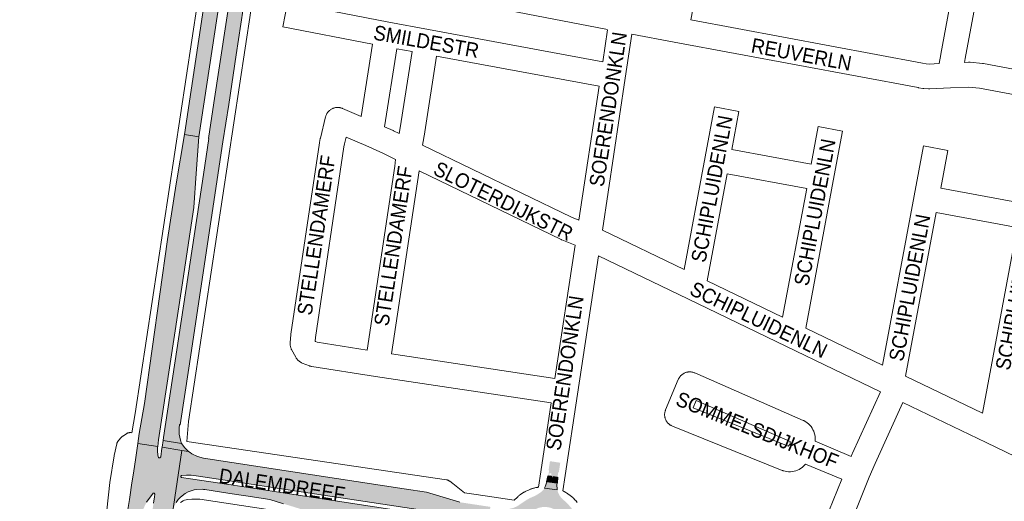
# Paper-space layout 'Layout1' of a CAD drawing. Header units: metres. Extents: x 123097 to 144122, y 392739 to 407589.
# Tile 31 of 256: x 126194 to 126712, y 399376 to 399630. Entities that reach past the tile are written whole.
import ezdxf
from ezdxf.enums import TextEntityAlignment as Align

# ---------------------------------------------------------------- set-up
doc = ezdxf.new("R2010")
doc.units = ezdxf.units.M
doc.header["$MEASUREMENT"] = 0
for name, color, linetype, lineweight in [('gs-anno-wegen algemeen tekst', 7, 'Continuous', 0), ('gs-knt-aanvullende hoofdweg', 7, 'Continuous', 0), ('gs-knt-fietspaden', 7, 'Continuous', 0), ('gs-knt-hoofdweg', 7, 'Continuous', 0), ('gs-knt-wegen algemeen', 7, 'Continuous', 0), ('ir-ARC-asfalt-hoofdwegen-te inspecteren', 5, 'Continuous', 0), ('ir-ARC-fietspaden naastliggend- te inspecteren', 1, 'Continuous', 0)]:
    doc.layers.add(name, color=color, linetype=linetype, lineweight=lineweight)
doc.styles.add('Style-Arial', font='arial.ttf')

psp = doc.layouts.get("Layout1")

# ---------------------------------------------------------------- hatches: boundary and pattern name
at = {"layer": 'ir-ARC-asfalt-hoofdwegen-te inspecteren', "linetype": 'Continuous', "lineweight": 13}
for points in [[(126314.299, 399651.457), (126314.314, 399651.556), (126316.376, 399665.179), (126320.274, 399690.665), (126332.179, 399769.496), (126340.485, 399824.032), (126345.75, 399858.978), (126349.501, 399883.525), (126355.621, 399923.874), (126360.949, 399959.247), (126365.235, 399987.425), (126368.895, 400013.208), (126371.995, 400036.99), (126375.086, 400061.828), (126367.407, 400062.712), (126364.322, 400037.875), (126361.171, 400013.803), (126357.829, 399990.064), (126353.282, 399959.93), (126347.871, 399924.53), (126341.915, 399884.96), (126328.842, 399798.709), (126320.556, 399744.349), (126316.646, 399718.33), (126308.838, 399667.237), (126306.683, 399653.03), (126306.668, 399652.931), (126306.074, 399649.015), (126296.564, 399586.022), (126293.699, 399567.18), (126293.861, 399567.154), (126291.002, 399548.28), (126270.11, 399410.004), (126269.865, 399408.426), (126279.57, 399406.892), (126278.92, 399408.695), (126278.23, 399411.795), (126278.26, 399414.971), (126278.518, 399416.766), (126278.741, 399416.761), (126283.335, 399446.45), (126301.283, 399565.425), (126304.343, 399585.077), (126308.232, 399611.211), (126313.113, 399643.62), (126313.707, 399647.545)], [(126288.696, 399568.194), (126303.905, 399668.386), (126307.36, 399691.657), (126311.525, 399718.81), (126315.486, 399744.891), (126319.554, 399771.955), (126323.796, 399799.859), (126327.954, 399827.368), (126331.92, 399853.409), (126342.875, 399925.334), (126348.167, 399960.242), (126352.786, 399991.038), (126356.097, 400014.658), (126359.322, 400038.969), (126362.338, 400063.259), (126354.625, 400064.147), (126351.641, 400040.312), (126348.368, 400015.69), (126345.121, 399992.42), (126340.468, 399961.331), (126332.122, 399906.307), (126328.972, 399885.774), (126324.228, 399854.576), (126320.368, 399829.194), (126316.059, 399800.688), (126311.948, 399773.59), (126307.85, 399746.666), (126303.929, 399720.402), (126299.727, 399693.107), (126281.051, 399569.25)], [(126257.35, 399412.038), (126256.56, 399406.881), (126267, 399405.258), (126267.513, 399408.777), (126279.706, 399489.064), (126286, 399530.904), (126287.194, 399548.857), (126288.696, 399568.194), (126281.051, 399569.25), (126276.773, 399543.378), (126272.223, 399514.19), (126260.001, 399427.823)], [(126194.597, 398913.091), (126202.255, 398911.931), (126202.631, 398914.179), (126204.118, 398920.447), (126207.993, 398937.144), (126209.397, 398943.064), (126210.241, 398946.919), (126211.459, 398953.612), (126214.437, 398972.775), (126217.78, 398995.053), (126221.47, 399019.201), (126222.2, 399021.953), (126223.462, 399024.506), (126225.207, 399026.757), (126227.364, 399028.616), (126229.847, 399030.009), (126231.698, 399030.753), (126235.955, 399031.658), (126239.106, 399031.905), (126243.005, 399031.695), (126245.628, 399031.351), (126246.574, 399037.832), (126246.169, 399037.725), (126244.792, 399037.323), (126241.901, 399036.823), (126240.997, 399036.857), (126238.743, 399037.118), (126236.914, 399037.403), (126233.268, 399037.853), (126229.595, 399037.926), (126227.577, 399037.465), (126225.675, 399036.649), (126224.647, 399036.304), (126223.565, 399036.374), (126222.462, 399036.638), (126221.057, 399037.043), (126220.932, 399037.697), (126225.944, 399070.862), (126229.118, 399092.07), (126230.731, 399102.154), (126232.514, 399102.356), (126234.21, 399101.772), (126235.393, 399100.992), (126238.351, 399099.355), (126241.56, 399098.288), (126245.494, 399097.571), (126248.618, 399096.842), (126251.64, 399095.761), (126254.518, 399094.344), (126255.978, 399100.667), (126252.492, 399101.129), (126251.504, 399101.352), (126250.154, 399101.805), (126246.604, 399103.128), (126243.635, 399104.106), (126241.075, 399105.989), (126238.988, 399108.386), (126237.474, 399111.18), (126236.607, 399114.237), (126236.428, 399117.41), (126236.945, 399120.545), (126238.556, 399131.64), (126243.852, 399166.121), (126244.086, 399167.79), (126244.327, 399171.154), (126245.376, 399193.212), (126245.511, 399195.472), (126245.527, 399199.66), (126245.734, 399201.189), (126249.1, 399223.497), (126252.166, 399243.327), (126252.551, 399245.457), (126252.631, 399245.854), (126252.875, 399247.456), (126253.02, 399248.403), (126253.429, 399250.378), (126253.945, 399252.328), (126255.639, 399256.777), (126256.557, 399259.388), (126257.732, 399262.977), (126258.398, 399265.301), (126258.993, 399267.809), (126259.32, 399269.483), (126260.33, 399275.69), (126273.835, 399364.713), (126274.711, 399370.293), (126279.737, 399403.265), (126269.338, 399404.924), (126269.263, 399404.424), (126268.572, 399399.774), (126268.216, 399399.33), (126267.648, 399399.361), (126267.362, 399399.502), (126267.194, 399399.774), (126266.824, 399402.415), (126266.939, 399404.838), (126267, 399405.258), (126256.56, 399406.881), (126255.27, 399398.321), (126254.388, 399392.403), (126253.273, 399384.923), (126252.51, 399379.854), (126252.124, 399377.489), (126251.042, 399370.029), (126250.312, 399365.285), (126250.267, 399365.062), (126257.535, 399363.968), (126258.089, 399367.622), (126258.474, 399369.408), (126259.002, 399371.158), (126259.566, 399372.626), (126260.295, 399374.233), (126261.198, 399375.996), (126264.618, 399380.699), (126265.226, 399380.802), (126265.534, 399380.267), (126265.297, 399378.763), (126264.786, 399375.413), (126264.038, 399370.467), (126245.58, 399248.342), (126245.272, 399246.325), (126245.117, 399246.335), (126212.407, 399030.203), (126211.716, 399025.791), (126211.46, 399024.158), (126209.202, 399009.739), (126194.482, 398913.111)], [(126269.865, 399408.426), (126269.338, 399404.924), (126279.737, 399403.265), (126283.175, 399402.717), (126281.199, 399404.655), (126279.57, 399406.892)], [(126441.2, 399369.181), (126441.846, 399373.536), (126441.432, 399373.601), (126434.861, 399374.594), (126425.797, 399375.965), (126408.219, 399381.301), (126396.554, 399383.05), (126335.712, 399392.331), (126305.936, 399396.869), (126291.004, 399399.102), (126287.84, 399399.955), (126284.922, 399401.447), (126284.029, 399402.053), (126283.175, 399402.717), (126279.737, 399403.265), (126274.711, 399370.293), (126275.16, 399372.218), (126275.852, 399374.069), (126276.696, 399375.798), (126277.807, 399377.368), (126278.785, 399378.447), (126279.868, 399379.42), (126281.357, 399380.528), (126282.972, 399381.442), (126284.002, 399381.867), (126285.06, 399382.219), (126286.139, 399382.496), (126287.237, 399382.697), (126290.591, 399382.786), (126291.146, 399382.728), (126291.699, 399382.65), (126303.864, 399380.781), (126304.889, 399380.623), (126313.256, 399379.329), (126325.984, 399377.404), (126333.181, 399375.186), (126345.164, 399371.473), (126363.479, 399368.677), (126364.984, 399368.468), (126374.865, 399368.46), (126384.938, 399368.438), (126434.238, 399360.984), (126439.407, 399360.183), (126439.855, 399360.112), (126440.51, 399364.527), (126334.003, 399380.751), (126304.44, 399385.254), (126284.332, 399388.317), (126279.594, 399389.039), (126279.219, 399389.299), (126279.181, 399389.754), (126279.508, 399390.073), (126282.059, 399390.23), (126284.614, 399390.167), (126285.911, 399390.05), (126287.206, 399389.876), (126304.693, 399387.216), (126334.292, 399382.713), (126406.139, 399371.782), (126423.537, 399371.634), (126424.347, 399371.609), (126425.369, 399371.5)]]:
    psp.add_hatch(color=5, dxfattribs=at).paths.add_polyline_path(points, flags=0)
at = {"layer": 'ir-ARC-asfalt-hoofdwegen-te inspecteren', "linetype": 'Continuous', "lineweight": 13, "extrusion": (0, 0, -1)}
h = psp.add_hatch(color=5, dxfattribs=at)
h.paths.add_polyline_path([(-126477.14, 399389.207), (-126477.547, 399391.974), (-126477.851, 399391.93), (-126478.577, 399396.741), (-126473.153, 399397.56), (-126472.418, 399392.739), (-126472.707, 399392.695), (-126472.271, 399389.841), (-126473.828, 399389.638), (-126473.828, 399389.846), (-126474.828, 399389.846), (-126474.828, 399389.508)])
h.paths.add_polyline_path([(-126473.905, 399390.103), (-126473.905, 399391.103), (-126472.905, 399391.103), (-126472.905, 399390.103)], flags=16)
at = {"layer": 'ir-ARC-asfalt-hoofdwegen-te inspecteren', "linetype": 'Continuous', "lineweight": 13}
psp.add_hatch(color=5, dxfattribs=at).paths.add_polyline_path([(126470.466, 399383.757, 0.0488329), (126471.223, 399385.637), (126471.448, 399386.642), (126476.943, 399386.001), (126476.849, 399385.249, 0.0398662), (126476.902, 399383.214), (126477.022, 399382.5), (126470.316, 399383.444)])
at = {"layer": 'ir-ARC-asfalt-hoofdwegen-te inspecteren', "linetype": 'Continuous', "lineweight": 13, "extrusion": (0, 0, -1)}
h = psp.add_hatch(color=5, dxfattribs=at)
h.paths.add_polyline_path([(-126487.362, 399358.109, 0.1984318), (-126479.359, 399347.332), (-126479.357, 399347.335), (-126478.723, 399346.935), (-126478.726, 399346.93), (-126477.59, 399346.14), (-126476.41, 399345.227), (-126475.836, 399344.714), (-126475.389, 399344.266), (-126475.378, 399344.274), (-126475.294, 399344.171), (-126475.29, 399344.167), (-126474.992, 399343.802, -0.0000646), (-126474.99, 399343.8), (-126474.904, 399343.694), (-126474.908, 399343.69, -0.0584596), (-126473.573, 399341.349), (-126468.776, 399342.071), (-126469.048, 399343.874, -0.4157256), (-126468.262, 399345.029), (-126467.282, 399345.216, -0.4292668), (-126466.127, 399344.415), (-126465.841, 399342.514), (-126461.024, 399343.239, -0.0653548), (-126460.363, 399345.699), (-126460.364, 399345.699), (-126460.325, 399345.788, -0.0010036), (-126460.31, 399345.824), (-126460.118, 399346.263, -0.0828629), (-126457.181, 399350.836), (-126456.985, 399351.066), (-126456.885, 399351.183, 0.0272234), (-126455.119, 399353.612), (-126454.529, 399354.433), (-126453.919, 399355.237, -0.0555939), (-126452.354, 399356.787), (-126452.356, 399356.79), (-126451.754, 399357.236), (-126451.746, 399357.226, -0.0372015), (-126449.778, 399358.204), (-126450.597, 399362.959), (-126451.718, 399362.785, -0.4038489), (-126452.879, 399363.579), (-126453.26, 399366.314, -0.4173346), (-126452.428, 399367.429), (-126451.295, 399367.601), (-126452.063, 399372.627), (-126452.719, 399372.732), (-126453.371, 399372.859), (-126453.981, 399373.042), (-126453.988, 399373.026), (-126454.106, 399373.08), (-126454.107, 399373.08), (-126454.33, 399373.181), (-126454.554, 399373.282, -0.0544982), (-126456.651, 399374.331), (-126458.721, 399375.766), (-126461.219, 399377.398, 0.0370786), (-126464.822, 399379.12), (-126465.185, 399379.287), (-126466.412, 399379.971), (-126467.147, 399380.429), (-126467.152, 399380.423), (-126467.294, 399380.523), (-126468.485, 399381.339, -0.1209502), (-126470.316, 399383.444), (-126477.022, 399382.5, -0.0884223), (-126478.222, 399379.525), (-126478.529, 399378.987), (-126478.549, 399378.999), (-126478.959, 399378.499), (-126479.482, 399377.908), (-126480.972, 399376.566, 0.0426326), (-126484.393, 399372.93), (-126484.678, 399372.543, 0.213674), (-126487.443, 399358.445), (-126487.361, 399358.109)])
h.paths.add_polyline_path([(-126471.03, 399351.28), (-126473.113, 399351.597), (-126475.098, 399352.302), (-126476.527, 399353.1), (-126478.168, 399354.421), (-126479.53, 399356.028), (-126480.565, 399357.863), (-126481.236, 399359.86), (-126481.517, 399361.948), (-126481.4, 399364.051), (-126480.888, 399366.094), (-126480.001, 399368.005), (-126478.768, 399369.714), (-126477.236, 399371.159), (-126475.458, 399372.29), (-126473.499, 399373.066), (-126471.429, 399373.458), (-126469.323, 399373.452), (-126467.256, 399373.049), (-126465.301, 399372.264), (-126464.669, 399371.911), (-126462.975, 399370.658), (-126461.547, 399369.108), (-126460.438, 399367.317), (-126459.686, 399365.349), (-126459.319, 399363.275), (-126459.35, 399361.169), (-126459.777, 399359.106), (-126460.586, 399357.161), (-126461.747, 399355.403), (-126463.219, 399353.895), (-126464.948, 399352.693), (-126466.874, 399351.837), (-126468.926, 399351.361)], flags=16)
at = {"layer": 'ir-ARC-fietspaden naastliggend- te inspecteren', "linetype": 'Continuous', "lineweight": 30}
psp.add_hatch(color=1, dxfattribs=at).paths.add_polyline_path([(126473.828, 399388.846), (126474.828, 399388.846), (126474.828, 399389.508), (126477.14, 399389.207), (126476.943, 399386.001), (126471.448, 399386.642), (126472.271, 399389.841), (126473.828, 399389.638)], flags=0)

# ---------------------------------------------------------------- linework, layer by layer
at = {"layer": 'gs-knt-aanvullende hoofdweg', "color": 7, "linetype": 'Continuous', "flags": 128}
for points in [[(126428.28, 399380.942), (126428.285, 399380.94)], [(126428.285, 399380.94), (126434.436, 399380.007), (126434.439, 399380.007), (126434.444, 399380.006)], [(126434.444, 399380.006), (126454.269, 399376.998), (126454.294, 399377.025), (126454.319, 399377.052), (126454.344, 399377.078), (126454.538, 399377.277), (126454.64, 399377.375), (126455.658, 399378.379), (126456.441, 399379.073), (126456.674, 399379.278), (126456.688, 399379.29), (126456.698, 399379.298), (126456.965, 399379.513), (126456.995, 399379.534), (126457.017, 399379.552), (126457.241, 399379.714), (126457.36, 399379.795), (126458.738, 399380.76), (126459.459, 399381.194), (126459.625, 399381.295), (126459.699, 399381.341), (126459.749, 399381.369), (126460.045, 399381.532), (126460.065, 399381.543), (126460.4, 399381.718), (126460.426, 399381.732), (126460.56, 399381.801), (126460.986, 399382.006), (126462.195, 399382.549), (126462.954, 399382.839), (126463.008, 399382.861), (126463.059, 399382.879), (126463.344, 399382.981), (126463.405, 399383), (126463.843, 399383.145), (126463.949, 399383.178), (126464.03, 399383.203), (126464.506, 399383.352), (126464.863, 399383.454), (126465.225, 399383.539), (126465.77, 399383.651), (126465.917, 399383.689), (126466.088, 399383.717), (126466.478, 399383.796), (126466.526, 399383.807), (126466.854, 399383.865), (126466.913, 399383.874), (126466.937, 399383.878), (126467.077, 399383.897)], [(126479.95, 399381.944), (126479.981, 399381.931), (126480.017, 399381.913), (126480.093, 399381.879), (126480.374, 399381.738), (126480.439, 399381.702), (126480.469, 399381.687), (126480.629, 399381.599), (126480.804, 399381.504), (126481.041, 399381.369), (126482.03, 399380.781), (126482.085, 399380.747), (126482.185, 399380.686), (126482.216, 399380.667), (126482.23, 399380.658), (126482.327, 399380.598), (126482.352, 399380.581), (126482.611, 399380.405), (126482.616, 399380.402), (126483.72, 399379.605), (126485.127, 399378.42), (126485.397, 399378.162), (126485.423, 399378.136), (126485.446, 399378.113), (126486.248, 399377.308), (126486.429, 399377.118), (126486.444, 399377.102), (126486.477, 399377.067), (126486.695, 399376.816), (126487.497, 399375.855)], [(126440.157, 399354.703), (126289.206, 399377.608), (126284.915, 399377.608), (126282.844, 399377.355), (126281.078, 399376.993), (126280.356, 399376.68), (126278.998, 399375.923)]]:
    psp.add_lwpolyline(points, dxfattribs=at)
at = {"layer": 'gs-knt-fietspaden', "color": 7, "linetype": 'Continuous', "flags": 128}
for points in [[(126240.192, 399371.798), (126241.906, 399386.269), (126241.926, 399386.409), (126244.157, 399400.392), (126244.172, 399400.478), (126244.189, 399400.564), (126245.473, 399406.648), (126245.511, 399406.808), (126245.556, 399406.967), (126245.609, 399407.123), (126245.669, 399407.277), (126245.736, 399407.428), (126245.81, 399407.575), (126245.891, 399407.719), (126245.979, 399407.858), (126246.073, 399407.994), (126246.173, 399408.125), (126246.28, 399408.251), (126247.967, 399410.155), (126248.071, 399410.268), (126248.181, 399410.376), (126248.295, 399410.479), (126248.413, 399410.577), (126248.536, 399410.67), (126248.662, 399410.758), (126250.566, 399412.013), (126250.712, 399412.103), (126250.861, 399412.187), (126251.015, 399412.263), (126251.172, 399412.332), (126251.332, 399412.393), (126251.495, 399412.446), (126251.661, 399412.491), (126251.828, 399412.527), (126251.997, 399412.556), (126252.167, 399412.576), (126252.338, 399412.588), (126252.509, 399412.592), (126252.681, 399412.587), (126252.851, 399412.574), (126253.471, 399412.511)], [(126282.346, 399407.946), (126418.808, 399387.735), (126418.97, 399387.707), (126419.13, 399387.672), (126419.288, 399387.629), (126419.445, 399387.579), (126419.598, 399387.522), (126419.749, 399387.457), (126419.896, 399387.386), (126420.041, 399387.308), (126420.181, 399387.223), (126420.317, 399387.131), (126420.449, 399387.034), (126422.04, 399385.796), (126422.043, 399385.794), (126422.045, 399385.792), (126428.28, 399380.942)], [(126428.28, 399380.942), (126428.285, 399380.94)]]:
    psp.add_lwpolyline(points, dxfattribs=at)
at = {"layer": 'gs-knt-hoofdweg', "color": 7, "linetype": 'Continuous', "flags": 128}
for points in [[(126400.984, 400417.71), (126400.633, 400404.806), (126399.957, 400354.736), (126399.954, 400354.606), (126398.552, 400307.402), (126398.548, 400307.276), (126396.404, 400260.086), (126396.397, 400259.961), (126393.507, 400212.738), (126393.496, 400212.582), (126387.895, 400143.205), (126387.878, 400143.021), (126380.664, 400073.718), (126380.643, 400073.533), (126371.825, 400004.435), (126371.806, 400004.295), (126366.57, 399968.328), (126366.563, 399968.28), (126283.137, 399418.469), (126282.346, 399407.946)], [(126253.471, 399412.511), (126255.085, 399422.57), (126338.526, 399972.472), (126343.725, 400008.201), (126352.491, 400076.888), (126359.656, 400145.721)]]:
    psp.add_lwpolyline(points, dxfattribs=at)
at = {"layer": 'gs-knt-wegen algemeen', "color": 7, "linetype": 'Continuous', "flags": 128}
for points in [[(126710.73, 399712.953), (126701.025, 399661.065), (126691.346, 399609.309), (126691.032, 399607.213)], [(126551.871, 399654.16), (126547.27, 399629.557)], [(126677.779, 399606.631), (126678.487, 399611.355), (126678.526, 399611.587), (126687.03, 399657.06)], [(126502.443, 399624.64), (126502.438, 399624.641), (126419.611, 399640.887)], [(126547.27, 399629.557), (126668.944, 399606.8), (126670.845, 399606.508), (126672.515, 399606.398), (126677.779, 399606.631)], [(126409.366, 399624.615), (126500.86, 399607.62)], [(126500.86, 399607.62), (126503.386, 399624.456)], [(126502.452, 399624.639), (126502.447, 399624.639), (126502.443, 399624.64)], [(126502.452, 399624.639), (126502.447, 399624.639), (126502.443, 399624.64)], [(126503.386, 399624.456), (126502.452, 399624.639)], [(126516.189, 399622.04), (126512.736, 399599.027), (126512.736, 399599.024), (126512.735, 399599.019)], [(127043.875, 399529.216), (126993.587, 399538.609), (126930.678, 399550.379), (126870.426, 399561.653), (126808.893, 399573.166), (126748.638, 399584.44), (126698.922, 399593.743), (126693.26, 399594.278), (126683.708, 399593.859), (126672.733, 399593.375), (126672.496, 399593.369), (126672.258, 399593.372), (126672.021, 399593.383), (126669.712, 399593.534), (126669.43, 399593.559), (126669.149, 399593.595), (126666.863, 399593.946), (126666.654, 399593.982), (126538.489, 399617.954), (126516.189, 399622.04)], [(126473.802, 399428.227), (126381.5, 399442.058), (126381.447, 399442.066), (126348.095, 399447.346), (126347.825, 399447.395), (126347.558, 399447.454), (126347.293, 399447.526), (126347.032, 399447.608), (126346.774, 399447.701), (126342.953, 399449.172), (126342.667, 399449.29), (126342.387, 399449.421), (126342.113, 399449.566), (126341.847, 399449.724), (126341.588, 399449.894), (126341.338, 399450.076), (126341.096, 399450.27), (126340.864, 399450.475), (126340.642, 399450.691), (126340.431, 399450.917), (126340.231, 399451.153), (126340.042, 399451.398), (126339.865, 399451.652), (126339.7, 399451.914), (126339.548, 399452.184), (126337.377, 399456.255), (126337.236, 399456.535), (126337.108, 399456.822), (126336.995, 399457.115), (126336.896, 399457.413), (126336.811, 399457.716), (126336.741, 399458.022), (126336.686, 399458.331), (126336.646, 399458.643), (126336.621, 399458.956), (126336.611, 399459.27), (126336.616, 399459.584), (126336.637, 399459.897), (126337.006, 399464.027), (126337.026, 399464.218), (126337.051, 399464.407), (126352.027, 399564.905), (126352.077, 399565.195), (126352.461, 399567.158), (126352.526, 399567.455), (126355.252, 399578.592), (126355.334, 399578.896), (126355.43, 399579.195), (126355.542, 399579.49), (126355.667, 399579.779), (126355.806, 399580.061), (126355.958, 399580.336), (126356.124, 399580.604), (126356.302, 399580.863), (126356.493, 399581.113), (126356.695, 399581.354), (126356.909, 399581.585), (126357.134, 399581.805), (126357.369, 399582.014), (126357.614, 399582.212), (126357.869, 399582.397), (126358.132, 399582.57), (126358.403, 399582.73), (126358.681, 399582.876), (126358.966, 399583.009), (126359.258, 399583.129), (126359.554, 399583.233), (126359.856, 399583.324), (126360.161, 399583.4), (126360.47, 399583.461), (126360.781, 399583.506), (126361.094, 399583.537), (126361.409, 399583.553), (126361.723, 399583.553), (126362.038, 399583.539), (126362.351, 399583.509), (126362.662, 399583.464), (126362.971, 399583.403), (126363.277, 399583.329), (126363.579, 399583.239), (126363.876, 399583.135), (126364.167, 399583.017), (126373.9, 399578.792), (126379.839, 399616.802)], [(126392.643, 399614.411), (126386.236, 399573.401), (126390.734, 399571.412), (126391.007, 399571.284), (126393.981, 399569.801), (126394.507, 399572.766), (126400.767, 399612.94)], [(126400.767, 399612.94), (126392.643, 399614.411)], [(126413.578, 399610.59), (126407.361, 399570.694), (126407.339, 399570.559), (126406.138, 399563.787)], [(126498.927, 399594.737), (126413.578, 399610.59)], [(126691.032, 399607.213), (126693.14, 399607.306), (126693.439, 399607.312), (126693.739, 399607.304), (126694.038, 399607.283), (126700.442, 399606.677), (126700.735, 399606.643), (126701.026, 399606.595), (126744.633, 399598.435)], [(126512.735, 399599.019), (126500.734, 399519.008)], [(126488.369, 399524.346), (126498.927, 399594.737)], [(126350.813, 399460.098), (126377.005, 399455.951), (126391.572, 399552.642), (126391.941, 399556.269), (126385.332, 399559.565), (126376.42, 399563.504), (126366.064, 399568), (126365.21, 399564.509), (126364.883, 399562.84), (126349.957, 399462.678), (126349.778, 399460.67), (126349.895, 399460.451), (126350.808, 399460.099), (126350.813, 399460.098)], [(126406.138, 399563.787), (126484.541, 399525.889), (126488.369, 399524.346)], [(126404.368, 399550.181), (126389.873, 399453.969), (126475.755, 399441.1)], [(126486.375, 399511.114), (126479.473, 399513.893), (126479.271, 399513.979), (126479.072, 399514.071), (126404.368, 399550.181)], [(126566.347, 399548.718), (126555.82, 399492.449), (126595.411, 399473.362), (126608.061, 399540.914), (126566.347, 399548.718)], [(126660.075, 399442.186), (126700.407, 399422.741), (126718.769, 399520.361), (126676.192, 399528.327), (126660.075, 399442.186)], [(126475.755, 399441.1), (126486.375, 399511.114)], [(126498.698, 399505.535), (126487.653, 399432.723), (126481.186, 399390.093), (126479.95, 399381.944)], [(126646.906, 399434.081), (126597.417, 399457.941), (126545.678, 399482.885), (126498.698, 399505.535)], [(126626.496, 399388.035), (126607.452, 399396.039), (126607.078, 399395.581), (126606.923, 399395.397), (126606.76, 399395.219), (126606.592, 399395.047), (126606.416, 399394.882), (126605.687, 399394.274), (126604.907, 399393.73), (126604.084, 399393.256), (126603.222, 399392.854), (126602.33, 399392.529), (126601.412, 399392.281), (126600.477, 399392.114), (126599.531, 399392.028), (126598.58, 399392.023), (126597.633, 399392.101), (126596.696, 399392.26), (126595.777, 399392.499), (126595.511, 399392.587), (126595.249, 399392.686), (126537.484, 399416.005), (126537.197, 399416.129), (126536.917, 399416.267), (126536.643, 399416.417), (126536.377, 399416.581), (126536.119, 399416.757), (126535.87, 399416.946), (126535.631, 399417.146), (126535.401, 399417.357), (126535.181, 399417.58), (126534.972, 399417.812), (126534.775, 399418.054), (126534.59, 399418.306), (126534.417, 399418.566), (126534.257, 399418.834), (126534.109, 399419.109), (126533.975, 399419.391), (126533.855, 399419.68), (126533.749, 399419.973), (126533.656, 399420.272), (126533.579, 399420.574), (126533.516, 399420.88), (126533.467, 399421.189), (126533.434, 399421.499), (126533.415, 399421.811), (126533.412, 399422.123), (126533.423, 399422.435), (126533.449, 399422.747), (126533.491, 399423.056), (126533.547, 399423.364), (126533.617, 399423.668), (126533.703, 399423.968), (126533.802, 399424.264), (126533.916, 399424.555), (126540.598, 399440.521), (126540.725, 399440.807), (126540.867, 399441.086), (126541.021, 399441.358), (126541.189, 399441.622), (126541.369, 399441.878), (126541.561, 399442.125), (126541.764, 399442.363), (126541.979, 399442.59), (126542.205, 399442.807), (126542.44, 399443.013), (126542.685, 399443.207), (126542.94, 399443.39), (126543.203, 399443.559), (126543.473, 399443.716), (126543.751, 399443.86), (126544.036, 399443.99), (126544.326, 399444.107), (126544.622, 399444.209), (126544.922, 399444.297), (126545.226, 399444.371), (126545.533, 399444.429), (126545.843, 399444.474), (126546.155, 399444.503), (126546.467, 399444.517), (126546.78, 399444.516), (126547.092, 399444.5), (126547.404, 399444.469), (126547.713, 399444.423), (126548.02, 399444.362), (126548.324, 399444.286), (126548.624, 399444.197), (126548.919, 399444.092), (126549.208, 399443.974)], [(126549.208, 399443.974), (126606.306, 399419.041), (126606.559, 399418.924), (126606.807, 399418.796), (126607.617, 399418.311), (126608.382, 399417.757), (126609.098, 399417.14), (126609.757, 399416.464), (126610.357, 399415.734), (126610.891, 399414.955), (126611.357, 399414.133), (126611.751, 399413.274), (126612.069, 399412.385), (126612.31, 399411.471), (126612.472, 399410.541), (126612.554, 399409.6), (126612.56, 399409.28), (126612.55, 399408.961), (126612.525, 399408.643), (126612.464, 399408.056), (126631.423, 399400.087)], [(126631.423, 399400.087), (126631.99, 399401.475), (126632.096, 399401.72), (126646.906, 399434.081)], [(126467.077, 399383.897), (126468.314, 399392.046), (126473.802, 399428.227)], [(126548.472, 399425.611), (126598.351, 399405.475), (126598.801, 399405.963), (126599.344, 399406.478), (126599.357, 399407.868), (126550.056, 399429.397), (126548.472, 399425.611)], [(126658.637, 399428.425), (126643.991, 399396.424), (126640.987, 399389.075), (126631.742, 399366.46), (126622.166, 399340.098), (126613.691, 399314.965), (126613.691, 399314.962), (126613.689, 399314.958)], [(126803.238, 399358.542), (126799.689, 399360.421), (126754.201, 399382.353), (126702.407, 399407.323), (126658.637, 399428.425)], [(126603.414, 399325.236), (126609.852, 399344.33), (126609.902, 399344.473), (126619.548, 399371.027), (126619.641, 399371.267), (126626.496, 399388.035)]]:
    psp.add_lwpolyline(points, dxfattribs=at)
for points in [[(126379.839, 399616.802), (126332.79, 399625.873, -0.370903), (126332.783, 399625.884), (126335.244, 399638.65, -0.3857522), (126335.255, 399638.657), (126388.437, 399628.404), (126409.337, 399624.62), (126409.366, 399624.615)], [(126500.734, 399519.008), (126543.67, 399498.307), (126554.746, 399557.511), (126559.664, 399583.798, -0.3859094), (126559.676, 399583.805), (126572.455, 399581.414, -0.371248), (126572.462, 399581.403), (126568.741, 399561.516)], [(126568.741, 399561.516), (126610.457, 399553.712), (126614.166, 399573.517, -0.3859035), (126614.178, 399573.524), (126626.957, 399571.131, -0.3712372), (126626.964, 399571.12), (126622.057, 399544.918), (126607.56, 399467.505), (126647.925, 399448.044), (126664.591, 399537.12), (126669.5, 399563.357, -0.3538815), (126669.51, 399563.364), (126682.291, 399560.973, -0.3712467), (126682.298, 399560.962), (126678.586, 399541.125), (126721.175, 399533.157)]]:
    psp.add_lwpolyline(points, format="xyb", dxfattribs=at)
at = {"layer": 'ir-ARC-asfalt-hoofdwegen-te inspecteren', "color": 5, "linetype": 'Continuous', "lineweight": 13, "flags": 128}
for points in [[(126299.727, 399693.107), (126281.051, 399569.25), (126288.696, 399568.194), (126303.905, 399668.386)], [(126306.074, 399649.015), (126296.564, 399586.022), (126293.699, 399567.18), (126293.861, 399567.154), (126291.002, 399548.28), (126270.11, 399410.004), (126269.865, 399408.426), (126279.57, 399406.892), (126278.92, 399408.695), (126278.23, 399411.795), (126278.26, 399414.971), (126278.518, 399416.766), (126278.741, 399416.761), (126283.335, 399446.45), (126301.283, 399565.425), (126304.343, 399585.077), (126308.232, 399611.211), (126313.113, 399643.62)], [(126274.711, 399370.293), (126279.737, 399403.265), (126269.338, 399404.924), (126269.263, 399404.424), (126268.572, 399399.774), (126268.216, 399399.33), (126267.648, 399399.361), (126267.362, 399399.502), (126267.194, 399399.774), (126266.824, 399402.415), (126266.939, 399404.838), (126267, 399405.258), (126256.56, 399406.881), (126255.27, 399398.321), (126254.388, 399392.403), (126253.273, 399384.923), (126252.51, 399379.854), (126252.124, 399377.489), (126251.042, 399370.029)], [(126261.198, 399375.996), (126264.618, 399380.699), (126265.226, 399380.802), (126265.534, 399380.267), (126265.297, 399378.763), (126264.786, 399375.413)]]:
    psp.add_lwpolyline(points, dxfattribs=at)
at = {"layer": 'ir-ARC-asfalt-hoofdwegen-te inspecteren', "color": 5, "linetype": 'Continuous', "lineweight": 13}
for points in [[(126257.35, 399412.038), (126256.56, 399406.881), (126267, 399405.258), (126267.513, 399408.777), (126279.706, 399489.064), (126286, 399530.904), (126287.194, 399548.857), (126288.696, 399568.194), (126281.051, 399569.25), (126276.773, 399543.378), (126272.223, 399514.19), (126260.001, 399427.823)], [(126269.865, 399408.426), (126269.338, 399404.924), (126279.737, 399403.265), (126283.175, 399402.717), (126281.199, 399404.655), (126279.57, 399406.892)]]:
    psp.add_lwpolyline(points, close=True, dxfattribs=at)
for points in [[(126425.797, 399375.965), (126408.219, 399381.301), (126396.554, 399383.05), (126335.712, 399392.331), (126305.936, 399396.869), (126291.004, 399399.102), (126287.84, 399399.955), (126284.922, 399401.447), (126284.029, 399402.053), (126283.175, 399402.717), (126279.737, 399403.265), (126274.711, 399370.293)], [(126440.51, 399364.527), (126334.003, 399380.751), (126304.44, 399385.254), (126284.332, 399388.317), (126279.594, 399389.039), (126279.219, 399389.299), (126279.181, 399389.754), (126279.508, 399390.073), (126282.059, 399390.23), (126284.614, 399390.167), (126285.911, 399390.05), (126287.206, 399389.876), (126304.693, 399387.216), (126334.292, 399382.713), (126406.139, 399371.782)], [(126276.696, 399375.798), (126277.807, 399377.368), (126278.785, 399378.447), (126279.868, 399379.42), (126281.357, 399380.528), (126282.972, 399381.442), (126284.002, 399381.867), (126285.06, 399382.219), (126286.139, 399382.496), (126287.237, 399382.697), (126290.591, 399382.786), (126291.146, 399382.728), (126291.699, 399382.65), (126303.864, 399380.781), (126304.889, 399380.623), (126313.256, 399379.329), (126325.984, 399377.404), (126333.181, 399375.186)]]:
    psp.add_lwpolyline(points, dxfattribs=at)
psp.add_lwpolyline([(126470.466, 399383.757, 0.0488329), (126471.223, 399385.637), (126471.448, 399386.642), (126476.943, 399386.001), (126476.849, 399385.249, 0.0398662), (126476.902, 399383.214), (126477.022, 399382.5), (126470.316, 399383.444)], format="xyb", close=True, dxfattribs=at)
at = {"layer": 'ir-ARC-fietspaden naastliggend- te inspecteren', "color": 1, "linetype": 'Continuous', "lineweight": 30}
psp.add_lwpolyline([(126473.828, 399388.846), (126474.828, 399388.846), (126474.828, 399389.508), (126477.14, 399389.207), (126476.943, 399386.001), (126471.448, 399386.642), (126472.271, 399389.841), (126473.828, 399389.638)], close=True, dxfattribs=at)

# ---------------------------------------------------------------- texts
at = {"layer": 'gs-anno-wegen algemeen tekst', "color": 7, "style": 'Style-Arial', "width": 0.909091}
for s, rotation, p in [('SMILDESTR', 349.91776, (126408.177, 399618.214)), ('SOERENDONKLN', 81.37451, (126503.692, 399582.615)), ('REUVERLN', 349.40568, (126605.322, 399611.465)), ('SCHIPLUIDENLN', 79.40003, (126558.241, 399540.79)), ('SCHIPLUIDENLN', 79.40003, (126612.353, 399528.467)), ('STELLENDAMERF', 81.47325, (126350.368, 399516.391)), ('SLOTERDIJKSTR', 333.57263, (126448.719, 399534.333)), ('STELLENDAMERF', 81.34065, (126390.836, 399510.725)), ('SCHIPLUIDENLN', 79.40003, (126662.175, 399488.808)), ('SCHIPLUIDENLN', 79.40003, (126718.191, 399484.125)), ('SCHIPLUIDENLN', 334.26053, (126582.865, 399471.923)), ('SOERENDONKLN', 81.37451, (126480.96, 399443.925)), (' SOMMELSDIJKHOF', 338.03934, (126580.848, 399414.354)), ('DALEMDREEF', 351.32667, (126332.409, 399385.024))]:
    psp.add_text(s, height=7.7, rotation=rotation, dxfattribs=at).set_placement(p, align=Align.MIDDLE_CENTER)

doc.saveas('drawing.dxf')
